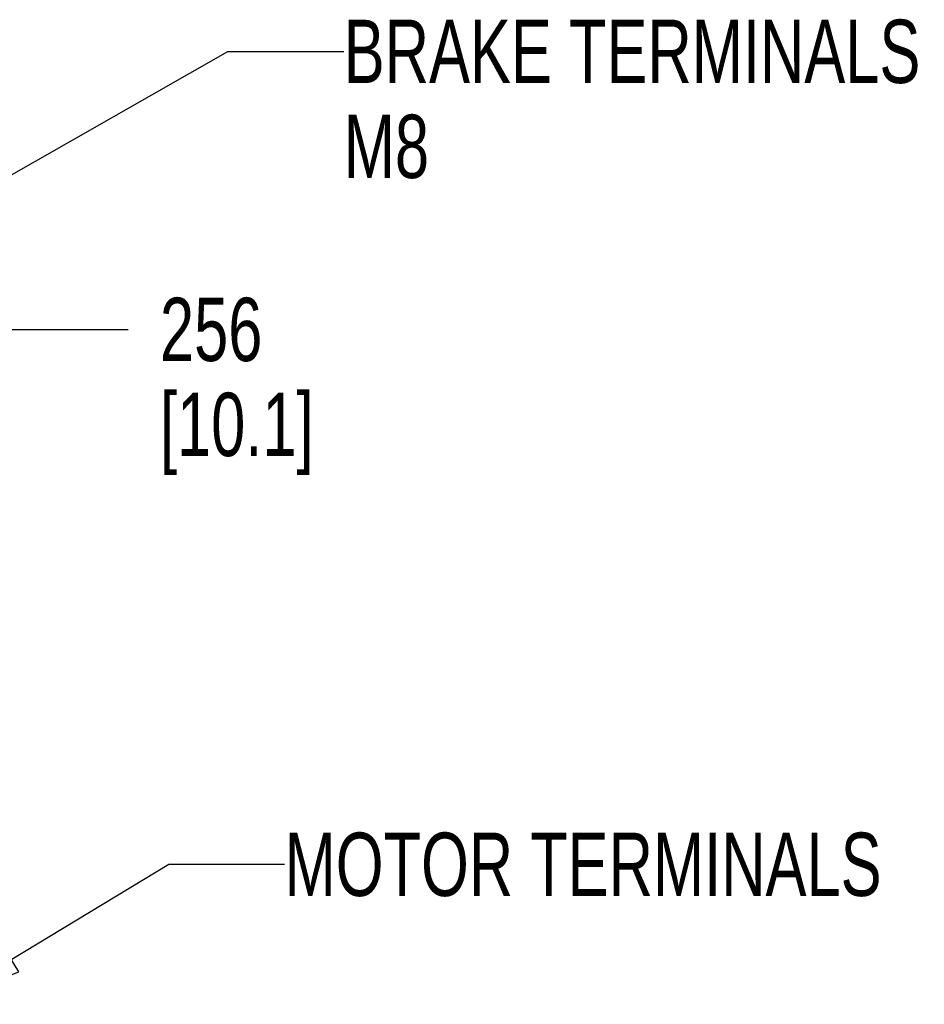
# Paper-space layout 'SUBMITTAL_E3H_2_2' of a CAD drawing. Header units: millimetres. Extents: x 0 to 841, y 0 to 594.
# Tile 30 of 58: x 461 to 511, y 308 to 363. Entities that reach past the tile are written whole.
import ezdxf

# ---------------------------------------------------------------- set-up
doc = ezdxf.new("R2010")
doc.units = ezdxf.units.MM
doc.header["$LTSCALE"] = 46.255
doc.layers.get('0').update_dxf_attribs({"linetype": 'CONTINUOUS'})
doc.styles.get("Standard").update_dxf_attribs({"font": 'txt', "width": 0.725})
doc.dimstyles.new('DIMSTYLE_3', dxfattribs={"dimtxt": 3.5, "dimasz": 4.8, "dimexe": 3.2, "dimexo": 1.6, "dimgap": 0.875, "dimtad": 0, "dimtih": 1, "dimtoh": 1, "dimdec": 1, "dimzin": 0, "dimdsep": 46, "dimtxsty": 'STANDARD', "dimblk": 'CLOSED', "dimblk1": 'CLOSED', "dimblk2": 'CLOSED', "dimcen": 0.09, "dimadec": 0, "dimazin": 0, "dimtp": 0.4, "dimtm": 0.4, "dimtfac": 1, "dimtdec": 1, "dimtofl": 0, "dimtmove": 0, "dimatfit": 3, "dimldrblk": 'CLOSED', "dimfxl": 1, "dimtolj": 1, "dimtzin": 0, "dimarcsym": 0})
doc.dimstyles.get("Standard").update_dxf_attribs({"dimtxt": 3.5, "dimasz": 4.8, "dimexe": 3.2, "dimexo": 1.6, "dimtad": 0, "dimtih": 1, "dimtoh": 1, "dimdec": 1, "dimzin": 0, "dimdsep": 46, "dimtxsty": 'STANDARD', "dimblk": 'CLOSED', "dimblk1": 'CLOSED', "dimblk2": 'CLOSED', "dimcen": 0.09, "dimadec": 0, "dimazin": 0, "dimtol": 1, "dimtp": 0.4, "dimtm": 0.4, "dimtfac": 1, "dimtdec": 1, "dimtofl": 0, "dimtmove": 0, "dimatfit": 3, "dimldrblk": 'CLOSED', "dimfxl": 1, "dimtolj": 1, "dimtzin": 0, "dimarcsym": 0})

# ---------------------------------------------------------------- blocks, each defined once
blk = doc.blocks.new('*D63')
at = {"color": 2, "linetype": 'CONTINUOUS'}
blk.add_line((449.661, 345.442), (466.52, 345.442), dxfattribs=at)
at = {"color": 2, "linetype": 'CONTINUOUS', "insert": (468.27, 347.192), "char_height": 3.5, "width": 15.225, "attachment_point": 1, "line_spacing_factor": 0.9}
blk.add_mtext('256\\P[10.1]', dxfattribs=at)
blk = doc.blocks.new('_CLOSED')
at = {"color": 0, "linetype": 'BYBLOCK'}
for p, q in [((0, 0), (-1, 0.167)), ((-1, 0.167), (-1, -0.167)), ((-1, -0.167), (0, 0)), ((-1, 0), (0, 0))]:
    blk.add_line(p, q, dxfattribs=at)

psp = doc.layouts.new('SUBMITTAL_E3H_2_2')

# ---------------------------------------------------------------- texts
at = {"color": 2, "linetype": 'CONTINUOUS', "char_height": 3.5, "width": 38.0625, "attachment_point": 1, "line_spacing_factor": 0.9}
for s, insert in [('BRAKE TERMINALS\\PM8', (478.429, 362.562)), ('MOTOR TERMINALS', (475.161, 317.622))]:
    psp.add_mtext(s, dxfattribs=dict(at, insert=insert))

# ---------------------------------------------------------------- dimensions: what is measured, and where the dimension line sits
at = {"color": 2, "linetype": 'CONTINUOUS'}
dim = psp.add_ordinate_dim(feature_location=(449.661, 345.442), offset=(16.859, 0), dtype=0, origin=(448.061, 345.442), text='256\\P[10.1]', dimstyle='DIMSTYLE_3', dxfattribs=at)
dim.commit()
dim.dimension.update_dxf_attribs({"geometry": '*D63', "text_midpoint": (475.882, 342.817)})

# ---------------------------------------------------------------- leaders
for points in [[(451.711, 349.238), (472.029, 360.812), (478.429, 360.812)], [(455.939, 308.133), (468.761, 315.872), (475.161, 315.872)]]:
    psp.add_leader(points, dimstyle='STANDARD', override={"dimtad": 0}, dxfattribs=at)

doc.saveas('drawing.dxf')
